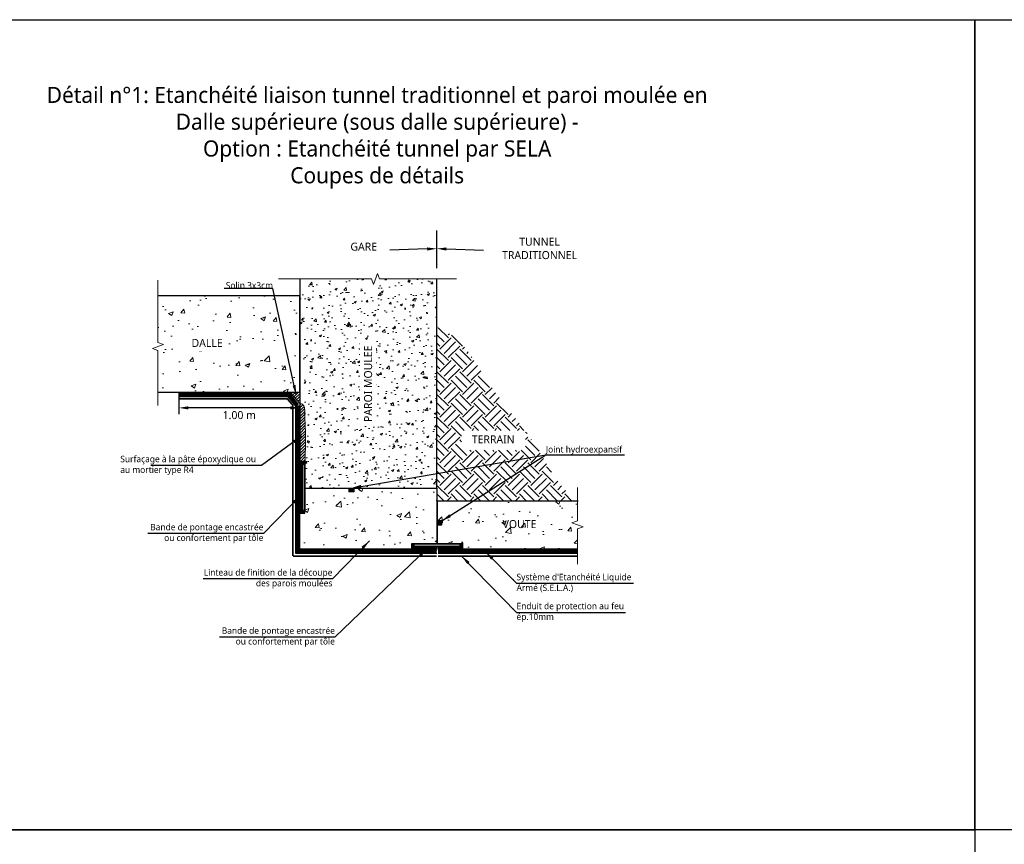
# Model space of a CAD drawing. Header units: millimetres. Extents: x -3314 to 21255525, y -15000 to 1735000.
# Tile 20 of 108: x 13282 to 13588, y 7611 to 7868. Entities that reach past the tile are written whole.
import ezdxf
from ezdxf import colors
from ezdxf.entities.mleader import LeaderData, LeaderLine
from ezdxf.math import Vec2, Vec3

# ---------------------------------------------------------------- set-up
doc = ezdxf.new("R2010")
doc.units = ezdxf.units.MM
doc.linetypes.add('CACHE', pattern=[0.375, 0.25, -0.125])
doc.linetypes.add('CONTINU', pattern=[0])
for name, color, linetype, lineweight in [('Dessin_AXE', 8, 'Continuous', 5), ('Dessin_HACHURES', 253, 'Continuous', 9), ('Matériel_Joint Hydroexpansif', 140, 'CACHE', 0), ('Produit_Enduit de protection au feu', 6, 'Continuous', 0), ('SYSTEME_S.E.L.A', 210, 'CACHE', 0)]:
    doc.layers.add(name, color=color, linetype=linetype, lineweight=lineweight)
for name, color, linetype in [('Dessin_COTATIONS', 7, 'Continuous'), ('Dessin_TEXTES', 7, 'CONTINU'), ('L1', 7, 'Continuous'), ('Matériel_Bande de pontage', 40, 'Continuous')]:
    doc.layers.add(name, color=color, linetype=linetype)
doc.layers.add('GEN-_-FMULT', color=210, linetype='Continuous', plot=False)
doc.styles.add('Arial', font='segoeui.ttf')
doc.styles.add('txt-moyen', font='segoeui.ttf')
doc.dimstyles.new('1000F2', dxfattribs={"dimscale": 10, "dimtxt": 0.25, "dimasz": 0.3, "dimexe": 0.2, "dimexo": 0, "dimgap": 0.1, "dimtad": 1, "dimzin": 0, "dimdsep": 46, "dimtxsty": 'txt-moyen', "dimcen": 0.1, "dimclrd": 256, "dimclre": 256, "dimclrt": 256, "dimazin": 0, "dimtfac": 1, "dimtmove": 2, "dimatfit": 3, "dimfxl": 1, "dimtolj": 1, "dimtzin": 0, "dimlwd": -1, "dimlwe": -1, "dimarcsym": 0})
pattern_1 = [(45, (14212.3757, 4917.0144), (-0.44194174, 0.44194174), [])]

# ---------------------------------------------------------------- blocks, each defined once
blk = doc.blocks.new('*D36')
at = {"layer": 'Defpoints', "color": 0, "transparency": 16777216}
for p in [(13331.37, 7752.02), (13369.05, 7752.02), (13331.37, 7747.12)]:
    blk.add_point(p, dxfattribs=at)
at = {"layer": 'Dessin_COTATIONS', "linetype": 'CONTINU', "transparency": 16777216}
for p, q in [((13331.37, 7752.02), (13331.37, 7745.12)), ((13369.05, 7752.02), (13369.05, 7745.12)), ((13366.05, 7747.12), (13334.37, 7747.12))]:
    blk.add_line(p, q, dxfattribs=at)
at = {"layer": 'Dessin_COTATIONS', "transparency": 16777216}
for points in [[(13334.37, 7747.62), (13334.37, 7746.62), (13331.37, 7747.12)], [(13366.05, 7746.62), (13366.05, 7747.62), (13369.05, 7747.12)]]:
    blk.add_solid(points, dxfattribs=at)
at = {"layer": 'Dessin_COTATIONS', "transparency": 16777216, "insert": (13350.21, 7744.85), "char_height": 2.5, "attachment_point": 5, "style": 'txt-moyen'}
blk.add_mtext('\\A1;1.00 m', dxfattribs=at)

msp = doc.modelspace()

# ---------------------------------------------------------------- hatches: boundary and pattern name
at = {"layer": 'Dessin_HACHURES'}
h = msp.add_hatch(dxfattribs=at)
h.set_pattern_fill('AR-CONC', color=256)
h.set_pattern_definition([(50, (14334.54, 4914.799), (7.172602, -0.627521), [0.75, -8.25]), (355, (14334.54, 4914.799), (-1.387513, 7.521921), [0.6, -6.6]), (100.45144, (14335.138, 4914.7465), (5.785088, 6.8944), [0.637402, -7.011421]), (46.1842, (14334.54, 4916.799), (10.672413, -1.655193), [1.125, -12.375]), (96.63564, (14335.429, 4916.661), (9.34662, 9.741186), [0.956103, -10.517138]), (351.18416, (14334.54, 4916.799), (9.34662, 9.741186), [0.9, -9.9]), (21, (14335.54, 4916.299), (5.96907, -4.026189), [0.75, -8.25]), (326, (14335.54, 4916.299), (2.433153, 7.2515), [0.6, -6.6]), (71.45144, (14336.0375, 4915.963), (8.402224, 3.225312), [0.637402, -7.011421]), (37.5, (14334.54, 4914.7988), (0.1215986, 3.3289385), [0, -6.52, 0, -6.7, 0, -6.625]), (7.5, (14334.54, 4914.799), (2.6306954, 3.944117), [0, -3.82, 0, -6.37, 0, -2.525]), (327.5, (14332.31, 4914.7988), (5.3382244, -0.2255487), [0, -2.5, 0, -7.8, 0, -10.35]), (317.5, (14331.31, 4914.799), (5.831862, 1.00105), [0, -3.25, 0, -5.18, 0, -7.35])])
edge = h.paths.add_edge_path()
edge.add_line((13411.6534, 7787.2515), (13393.8357, 7787.2515))
edge.add_line((13393.8357, 7787.2515), (13393.2107, 7788.9687))
edge.add_line((13393.2107, 7788.9687), (13391.9607, 7785.5343))
edge.add_line((13391.9607, 7785.5343), (13391.3357, 7787.2515))
edge.add_line((13391.3357, 7787.2515), (13369.0534, 7787.2515))
edge.add_line((13369.0534, 7787.2515), (13369.053, 7761.7803))
edge.add_spline(control_points=[(13369.053, 7761.7803), (13369.5416, 7761.1797), (13370.6312, 7759.6758), (13370.2882, 7755.5202), (13370.5316, 7750.4148), (13370.5859, 7743.6189), (13370.9737, 7737.6093), (13370.6783, 7732.9823), (13370.693, 7730.9894), (13370.6975, 7730.3715)], knot_values=[0.58112804, 0.58112804, 0.58112804, 0.58112804, 2.83098523, 6.08126589, 12.43435793, 18.46278063, 26.37250179, 30.49723623, 32.35087393, 32.35087393, 32.35087393, 32.35087393], degree=3, periodic=0)
edge.add_line((13370.6975, 7730.3715), (13370.6524, 7730.3715))
edge.add_line((13370.6524, 7730.3715), (13370.6524, 7722.1715))
edge.add_line((13370.6524, 7722.1715), (13411.6524, 7722.1715))
edge.add_line((13411.6524, 7722.1715), (13411.6534, 7787.2515))
h.paths.add_polyline_path([(13392.9141, 7740.6477), (13392.9141, 7768.4854), (13387.7623, 7768.4854), (13387.7623, 7740.6477)], flags=24)
at = {"layer": 'Dessin_HACHURES', "lineweight": 0}
h = msp.add_hatch(dxfattribs=at)
h.set_pattern_fill('AR-CONC', color=256, scale=2)
h.set_pattern_definition([(50, (14212.376, 4917.014), (14.345204, -1.255043), [1.5, -16.5]), (355, (14212.376, 4917.014), (-2.77503, 15.04384), [1.2, -13.2]), (100.45144, (14213.571, 4916.91), (11.57018, 13.7888), [1.274804, -14.02284]), (46.1842, (14212.376, 4921.014), (21.34483, -3.31039), [2.25, -24.75]), (96.6356, (14214.154, 4920.739), (18.69324, 19.48237), [1.9122, -21.03428]), (351.1842, (14212.376, 4921.014), (18.69324, 19.48237), [1.8, -19.8]), (21, (14214.376, 4920.014), (11.93814, -8.05238), [1.5, -16.5]), (326, (14214.376, 4920.014), (4.86631, 14.503), [1.2, -13.2]), (71.45144, (14215.37, 4919.343), (16.80445, 6.45062), [1.274804, -14.02284]), (37.5, (14212.3757, 4917.0144), (0.243197, 6.657877), [0, -13.04, 0, -13.4, 0, -13.25]), (7.5, (14212.376, 4917.0144), (5.26139, 7.888234), [0, -7.64, 0, -12.74, 0, -5.05]), (327.5, (14207.9157, 4917.0144), (10.676449, -0.451097), [0, -5, 0, -15.6, 0, -20.7]), (317.5, (14205.916, 4917.014), (11.663723, 2.0021), [0, -6.5, 0, -10.36, 0, -14.7])])
h.paths.add_polyline_path([(13324.9133, 7781.9941), (13324.9133, 7767.4983), (13326.6305, 7766.8733), (13324.9133, 7766.2483), (13324.9133, 7752.0208), (13369.0527, 7752.0208), (13369.0527, 7781.9941)])
h.paths.add_polyline_path([(13334.0056, 7764.7069), (13346.3214, 7764.7069), (13346.3214, 7769.8587), (13334.0056, 7769.8587)], flags=24)
at = {"layer": 'Dessin_HACHURES'}
h = msp.add_hatch(dxfattribs=at)
h.set_pattern_fill('EARTH', color=256, scale=20, angle=45, style=0)
h.set_pattern_definition([(45, (13287.961, 5026.2475), (4e-16, 7.071068), [5, -5]), (45, (13286.6354, 5027.5733), (4e-16, 7.071068), [5, -5]), (45, (13285.3096, 5028.899), (4e-16, 7.071068), [5, -5]), (135, (13285.3096, 5029.783), (-7.071068, 9e-16), [5, -5]), (135, (13286.6354, 5031.109), (-7.071068, 9e-16), [5, -5]), (135, (13287.961, 5032.4347), (-7.071068, 9e-16), [5, -5])])
edge = h.paths.add_edge_path()
edge.add_spline(control_points=[(13454.988, 7718.2429), (13448.0133, 7724.4223), (13443.3078, 7736.6662), (13429.0379, 7751.1003), (13419.0614, 7769.3081), (13411.6532, 7772.2511)], knot_values=[4.29988003, 4.29988003, 4.29988003, 4.29988003, 23.84116921, 50.22463524, 63.15715662, 63.15715662, 63.15715662, 63.15715662], degree=3, periodic=0)
edge.add_line((13411.6532, 7772.2511), (13411.6523, 7718.2429))
edge.add_line((13411.6523, 7718.2429), (13454.988, 7718.2429))
h.paths.add_polyline_path([(13419.3818, 7733.9318), (13439.2768, 7733.9318), (13439.2768, 7740.1139), (13419.3818, 7740.1139)], flags=16)
h.paths.add_polyline_path([(13416.3055, 7725.1897), (13430.0422, 7725.1897)], flags=16)
h.paths.add_polyline_path([(13420.1047, 7720.4226), (13445.2752, 7720.4226)], flags=16)
at = {"layer": 'Dessin_HACHURES', "linetype": 'CONTINU'}
h = msp.add_hatch(dxfattribs=at)
h.set_pattern_fill('ANSI31', color=256, scale=5)
h.set_pattern_definition(pattern_1)
h.paths.add_polyline_path([(13369.0527, 7752.0208), (13365.9641, 7752.0208), (13369.0527, 7748.5186)])
at = {"layer": 'Dessin_HACHURES', "lineweight": 0}
h = msp.add_hatch(dxfattribs=at)
h.set_pattern_fill('ANSI31', color=256, scale=5)
h.set_pattern_definition(pattern_1)
edge = h.paths.add_edge_path()
edge.add_spline(control_points=[(13370.6975, 7730.3715), (13370.693, 7730.9894), (13370.6783, 7732.9823), (13370.9737, 7737.6093), (13370.5859, 7743.6189), (13370.5781, 7746.2587), (13370.5327, 7747.2667), (13369.968, 7748.387), (13369.5416, 7748.3222), (13369.0527, 7748.5186)], knot_values=[0.58112804, 0.58112804, 0.58112804, 0.58112804, 2.43476574, 6.55950018, 14.46922135, 20.49764404, 26.85073608, 30.10101674, 32.35087393, 32.35087393, 32.35087393, 32.35087393], degree=3, periodic=0)
edge.add_line((13369.0527, 7748.5186), (13369.0524, 7730.3715))
edge.add_line((13369.0524, 7730.3715), (13370.6975, 7730.3715))
at = {"layer": 'Dessin_HACHURES', "linetype": 'Continuous'}
h = msp.add_hatch(dxfattribs=at)
h.set_pattern_fill('ANSI31', color=256, scale=0.08, angle=270)
h.set_pattern_definition([(315, (7413516.5994, -263387.91416), (0.1796051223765, 0.1796051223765), [])])
h.paths.add_polyline_path([(13369.8524, 7722.1715), (13369.0524, 7722.1715), (13369.0524, 7714.3715), (13370.6524, 7714.3715), (13370.6524, 7715.1715), (13369.8524, 7715.1715)])
h.paths.add_polyline_path([(13369.0524, 7722.5715), (13369.8524, 7722.5715), (13369.8524, 7729.5715), (13370.6524, 7729.5715), (13370.6524, 7730.3715), (13369.0524, 7730.3715)])
at = {"layer": 'Dessin_HACHURES'}
h = msp.add_hatch(dxfattribs=at)
h.set_pattern_fill('AR-CONC', color=256, scale=2)
h.set_pattern_definition([(50, (14314.807, 4904.14), (14.345204, -1.255043), [1.5, -16.5]), (355, (14314.807, 4904.14), (-2.77503, 15.04384), [1.2, -13.2]), (100.45144, (14316.003, 4904.035), (11.57018, 13.7888), [1.274804, -14.02284]), (46.1842, (14314.807, 4908.14), (21.34483, -3.31039), [2.25, -24.75]), (96.6356, (14316.586, 4907.864), (18.69324, 19.48237), [1.9122, -21.03428]), (351.1842, (14314.807, 4908.14), (18.69324, 19.48237), [1.8, -19.8]), (21, (14316.807, 4907.14), (11.93814, -8.05238), [1.5, -16.5]), (326, (14316.807, 4907.14), (4.86631, 14.503), [1.2, -13.2]), (71.45144, (14317.802, 4906.469), (16.80445, 6.45062), [1.274804, -14.02284]), (37.5, (14314.807, 4904.1397), (0.243197, 6.657877), [0, -13.04, 0, -13.4, 0, -13.25]), (7.5, (14314.807, 4904.14), (5.26139, 7.888234), [0, -7.64, 0, -12.74, 0, -5.05]), (327.5, (14310.347, 4904.1397), (10.676449, -0.451097), [0, -5, 0, -15.6, 0, -20.7]), (317.5, (14308.347, 4904.14), (11.663723, 2.0021), [0, -6.5, 0, -10.36, 0, -14.7])])
h.paths.add_polyline_path([(13370.6524, 7722.1715), (13370.6524, 7714.3715), (13369.0524, 7714.3715), (13369.0519, 7703.1714), (13403.7519, 7703.1715), (13403.7519, 7704.7715), (13411.6524, 7704.7715), (13411.6524, 7710.7556), (13411.6521, 7710.7556), (13411.6521, 7711.9556), (13411.6524, 7722.1715)])
at = {"layer": 'Dessin_HACHURES', "linetype": 'ByBlock'}
h = msp.add_hatch(dxfattribs=at)
h.set_pattern_fill('AR-CONC', color=256, scale=2)
h.set_pattern_definition([(50, (13939.6, 7133.346), (14.3452, -1.25504), [1.5, -16.5]), (355, (13939.6, 7133.346), (-2.77503, 15.04384), [1.2, -13.2]), (100.4514, (13940.795, 7133.241), (11.57018, 13.7888), [1.2748, -14.02284]), (46.1842, (13939.6, 7137.346), (21.34483, -3.3104), [2.25, -24.75]), (96.6356, (13941.378, 7137.07), (18.69324, 19.48237), [1.9122, -21.0343]), (351.1842, (13939.6, 7137.346), (18.69324, 19.4824), [1.8, -19.8]), (21, (13941.6, 7136.346), (11.93814, -8.05238), [1.5, -16.5]), (326, (13941.6, 7136.346), (4.8663, 14.503), [1.2, -13.2]), (71.4514, (13942.594, 7135.675), (16.80445, 6.45062), [1.2748, -14.02284]), (37.5, (13939.5997, 7133.346), (0.243197, 6.657877), [0, -13.04, 0, -13.4, 0, -13.25]), (7.5, (13939.6, 7133.346), (5.26139, 7.888234), [0, -7.64, 0, -12.74, 0, -5.05]), (327.5, (13935.1397, 7133.346), (10.67645, -0.451097), [0, -5, 0, -15.6, 0, -20.7]), (317.5, (13933.14, 7133.346), (11.66372, 2.0021), [0, -6.5, 0, -10.36, 0, -14.7])])
h.paths.add_polyline_path([(13455.4309, 7718.2429), (13411.6523, 7718.2429), (13411.6522, 7711.9556), (13413.2521, 7711.9556), (13413.2521, 7710.7556), (13411.6521, 7710.7556), (13411.652, 7704.7715), (13411.6919, 7704.7715), (13419.8519, 7704.7715), (13419.8519, 7703.1715), (13455.4309, 7703.1715), (13455.4309, 7709.4968), (13457.148, 7710.1218), (13453.7137, 7711.3718), (13455.4309, 7711.9968)])
h.paths.add_polyline_path([(13428.2061, 7706.7406), (13446.7995, 7706.7406), (13446.7995, 7713.9531), (13428.2061, 7713.9531)], flags=24)
at = {"layer": 'Dessin_HACHURES', "linetype": 'Continuous'}
h = msp.add_hatch(dxfattribs=at)
h.set_pattern_fill('ANSI31', color=256, scale=0.08)
h.set_pattern_definition([(45, (284522.03757, 7407850.7185), (-0.1796051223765, 0.1796051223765), [])])
h.paths.add_polyline_path([(13411.9519, 7703.9715), (13411.9519, 7703.1715), (13419.7519, 7703.1715), (13419.7519, 7704.7715), (13418.9519, 7704.7715), (13418.9519, 7703.9715)])
h.paths.add_polyline_path([(13411.5519, 7703.1715), (13411.5519, 7703.9715), (13404.5519, 7703.9715), (13404.5519, 7704.7715), (13403.7519, 7704.7715), (13403.7519, 7703.1715)])
at = {"layer": 'Matériel_Bande de pontage', "linetype": 'Continuous'}
h = msp.add_hatch(color=256, dxfattribs=at)
h.dxf.hatch_style = 1
h.paths.add_polyline_path([(13370.6524, 7729.5715), (13369.8524, 7729.5715), (13369.8524, 7715.1715), (13370.6524, 7715.1715)])
h = msp.add_hatch(color=256, dxfattribs=at)
h.dxf.hatch_style = 1
h.paths.add_polyline_path([(13404.5519, 7704.7715), (13404.5519, 7703.9715), (13418.9519, 7703.9715), (13418.9519, 7704.7715)])
at = {"layer": 'Matériel_Joint Hydroexpansif'}
h = msp.add_hatch(color=256, dxfattribs=at)
h.dxf.hatch_style = 1
h.paths.add_polyline_path([(13384.3351, 7722.1715), (13384.3351, 7720.9715), (13385.9351, 7720.9715), (13385.9351, 7722.1715)])
at = {"layer": 'Matériel_Joint Hydroexpansif', "linetype": 'Continuous'}
h = msp.add_hatch(color=256, dxfattribs=at)
h.dxf.hatch_style = 1
h.paths.add_polyline_path([(13411.6521, 7711.9556), (13411.6521, 7710.7556), (13413.2521, 7710.7556), (13413.2521, 7711.9556)])

# ---------------------------------------------------------------- linework, layer by layer
at = {"layer": 'Defpoints', "linetype": 'Continuous'}
for points in [[(13179.048, 7867.8861), (13579.048, 7867.8861), (13579.048, 7615.8861), (13179.048, 7615.8861)], [(13579.048, 7867.8861), (13979.048, 7867.8861), (13979.048, 7615.8861), (13579.048, 7615.8861)], [(13179.048, 7615.8861), (13579.048, 7615.8861), (13579.048, 7363.8861), (13179.048, 7363.8861)]]:
    msp.add_lwpolyline(points, close=True, dxfattribs=at)
at = {"layer": 'Dessin_AXE', "flags": 128}
for points in [[(13417.785, 7787.2515), (13393.8357, 7787.2515), (13393.2107, 7788.9687), (13391.9607, 7785.5343), (13391.3357, 7787.2515), (13362.4094, 7787.2515)], [(13455.4309, 7722.3623), (13455.4309, 7711.9968), (13453.7137, 7711.3718), (13457.148, 7710.1218), (13455.4309, 7709.4968), (13455.4309, 7698.4939)]]:
    msp.add_lwpolyline(points, dxfattribs=at)
at = {"layer": 'Dessin_AXE', "linetype": 'CONTINU', "flags": 128}
msp.add_lwpolyline([(13324.9133, 7786.8037), (13324.9133, 7767.4983), (13326.6305, 7766.8733), (13323.1961, 7765.6233), (13324.9133, 7764.9983), (13324.9133, 7747.8118)], dxfattribs=at)
at = {"layer": 'Dessin_TEXTES', "linetype": 'ByBlock'}
msp.add_line((13411.6534, 7790.631), (13411.6534, 7802.3295), dxfattribs=at)
at = {"layer": 'L1', "linetype": 'CONTINU'}
for points in [[(13324.9133, 7752.0208), (13369.0527, 7752.0208), (13369.0527, 7781.9941), (13324.9133, 7781.9941)], [(13370.6524, 7722.1715), (13411.6524, 7722.1715)], [(13455.4309, 7703.1715), (13419.7519, 7703.1715), (13419.7519, 7704.7715), (13411.852, 7704.7715), (13411.8521, 7710.7556), (13413.2521, 7710.7556), (13413.2521, 7711.9556), (13411.8521, 7711.9556), (13411.8523, 7718.2429), (13455.6309, 7718.2429)]]:
    msp.add_lwpolyline(points, dxfattribs=at)
at = {"layer": 'L1', "ltscale": 5}
for points in [[(13368.6377, 7748.1773), (13365.8636, 7751.5488), (13331.3696, 7751.5488)], [(13367.8655, 7747.5419), (13365.3914, 7750.5488), (13331.3696, 7750.5488)]]:
    msp.add_lwpolyline(points, dxfattribs=at)
at = {"layer": 'L1', "lineweight": 9, "flags": 128}
msp.add_lwpolyline([(13369.0527, 7748.5186), (13365.9641, 7752.0208)], dxfattribs=at)
at = {"layer": 'L1'}
for points in [[(13369.0524, 7722.5715), (13369.8524, 7722.5715), (13369.8524, 7729.5715), (13370.6524, 7729.5715), (13370.6524, 7730.3715), (13369.0524, 7730.3715)], [(13370.6524, 7729.5715), (13369.8524, 7729.5715), (13369.8524, 7715.1715), (13370.6524, 7715.1715), (13370.6524, 7729.5715)], [(13369.8524, 7722.1715), (13369.0524, 7722.1715), (13369.0524, 7714.3715), (13370.6524, 7714.3715), (13370.6524, 7715.1715), (13369.8524, 7715.1715)], [(13411.5519, 7703.1715), (13411.5519, 7703.9715), (13404.5519, 7703.9715), (13404.5519, 7704.7715), (13403.7519, 7704.7715), (13403.7519, 7703.1715)], [(13404.5519, 7704.7715), (13404.5519, 7703.9715), (13418.9519, 7703.9715), (13418.9519, 7704.7715), (13404.5519, 7704.7715)], [(13411.9519, 7703.9715), (13411.9519, 7703.1715), (13419.7519, 7703.1715), (13419.7519, 7704.7715), (13418.9519, 7704.7715), (13418.9519, 7703.9715)]]:
    msp.add_lwpolyline(points, close=True, dxfattribs=at)
at = {"layer": 'L1', "linetype": 'Continuous'}
for points in [[(13370.6524, 7722.3715), (13370.6524, 7715.1715), (13369.8524, 7715.1715), (13369.8524, 7729.5715), (13370.6524, 7729.5715), (13370.6524, 7722.5315)], [(13411.7519, 7704.7715), (13418.9519, 7704.7715), (13418.9519, 7703.9715), (13404.5519, 7703.9715), (13404.5519, 7704.7715), (13411.5919, 7704.7715)]]:
    msp.add_lwpolyline(points, dxfattribs=at)
at = {"layer": 'L1', "linetype": 'CONTINU'}
msp.add_lwpolyline([(13369.0519, 7703.1714), (13369.0524, 7714.3715), (13370.6524, 7714.3715), (13370.6524, 7722.1715), (13411.6524, 7722.1715), (13411.6524, 7704.7715), (13403.7519, 7704.7715), (13403.7519, 7703.1715)], close=True, dxfattribs=at)
at = {"layer": 'L1', "linetype": 'CONTINU', "ltscale": 5}
for points in [[(13412.0378, 7702.8712), (13455.4309, 7702.8712)], [(13412.0378, 7701.8712), (13455.4309, 7701.8712)]]:
    msp.add_lwpolyline(points, dxfattribs=at)
at = {"layer": 'L1', "lineweight": 0}
msp.add_open_spline([(13369.0527, 7748.5186), (13369.5416, 7748.3222), (13369.968, 7748.387), (13370.5327, 7747.2667), (13370.5781, 7746.2587), (13370.5859, 7743.6189), (13370.9737, 7737.6093), (13370.6783, 7732.9823), (13370.693, 7730.9894), (13370.6975, 7730.3715)], degree=3, knots=[0.58112804, 0.58112804, 0.58112804, 0.58112804, 2.83098523, 6.08126589, 12.43435793, 18.46278063, 26.37250179, 30.49723623, 32.35087393, 32.35087393, 32.35087393, 32.35087393], dxfattribs=at)
at = {"layer": 'Matériel_Joint Hydroexpansif', "linetype": 'Continuous'}
for points in [[(13385.9351, 7720.9715), (13385.9351, 7722.1715), (13384.3351, 7722.1715), (13384.3351, 7720.9715), (13385.9351, 7720.9715)], [(13385.9351, 7720.9715), (13385.9351, 7722.1715), (13384.3351, 7722.1715), (13384.3351, 7720.9715), (13385.9351, 7720.9715)], [(13385.9351, 7720.9715), (13385.9351, 7722.1715), (13384.3351, 7722.1715), (13384.3351, 7720.9715), (13385.9351, 7720.9715)], [(13413.2521, 7710.7556), (13413.2521, 7711.9556), (13411.6521, 7711.9556), (13411.6521, 7710.7556), (13413.2521, 7710.7556)]]:
    msp.add_lwpolyline(points, close=True, dxfattribs=at)
at = {"layer": 'Produit_Enduit de protection au feu', "linetype": 'ByBlock'}
msp.add_lwpolyline([(13366.9016, 7701.0212, 0.5, 0.5, 0), (13366.9016, 7747.8596, 0.5, 0.5, 0), (13366.9016, 7747.8596, 0.5, 0.5, 0), (13365.1243, 7749.9569, 0.5, 0.5, 0), (13331.3696, 7749.9569, 0, 0, 0)], format="xyseb", dxfattribs=at)
at = {"layer": 'Produit_Enduit de protection au feu', "linetype": 'ByBlock', "const_width": 0.5}
for points in [[(13366.9016, 7701.0212), (13411.6519, 7701.0212)], [(13412.0378, 7701.0212), (13455.4309, 7701.0212)]]:
    msp.add_lwpolyline(points, dxfattribs=at)
at = {"layer": 'SYSTEME_S.E.L.A', "linetype": 'ByBlock', "ltscale": 5, "const_width": 1}
for points in [[(13368.2516, 7747.8596), (13368.2516, 7747.8596), (13365.6275, 7751.0488), (13331.3696, 7751.0488)], [(13412.0378, 7702.3712), (13455.4309, 7702.3712)]]:
    msp.add_lwpolyline(points, dxfattribs=at)

# ---------------------------------------------------------------- texts
at = {"layer": 'Dessin_TEXTES'}
for s, insert, char_height, width, attachment_point, style in [('GARE', (13388.9297, 7798.524), 2.5, 101.5, 2, 'Arial'), ('TUNNEL\\PTRADITIONNEL', (13443.6286, 7796.7166), 2.5, 101.5, 5, 'Arial'), ('TERRAIN', (13429.2065, 7738.5699), 2.5, 21.399913, 2, 'Arial'), ('VOUTE', (13437.3823, 7712.2138), 2.5, 21.399913, 2, 'Arial'), ('Bande de pontage encastrée\\Pou confortement par tôle', (13357.7194, 7708.0207), 2, 73.895712, 6, 'txt-moyen'), ('Linteau de finition de la découpe \\Pdes parois moulées', (13379.1801, 7693.9142), 2, 73.895712, 6, 'txt-moyen'), ('Bande de pontage encastrée\\Pou confortement par tôle', (13379.9623, 7675.8219), 2, 73.895712, 6, 'txt-moyen')]:
    msp.add_mtext(s, dxfattribs=dict(at, insert=insert, char_height=char_height, width=width, attachment_point=attachment_point, style=style))
at = {"layer": 'Dessin_TEXTES', "linetype": 'CONTINU', "insert": (13360.6973, 7784.2151), "char_height": 2, "attachment_point": 9, "style": 'txt-moyen'}
msp.add_mtext('\\pxsm1.5;Solin 3x3cm', dxfattribs=at)
at = {"layer": 'Dessin_TEXTES', "linetype": 'CONTINU', "insert": (13313.2044, 7729.2095), "char_height": 2, "width": 97.825496, "attachment_point": 4, "style": 'txt-moyen'}
msp.add_mtext('Surfaçage à la pâte époxydique ou \\Pau mortier type R4', dxfattribs=at)
at = {"layer": 'GEN-_-FMULT', "insert": (13393.1082, 7846.9832), "char_height": 5, "width": 406, "attachment_point": 2, "style": 'Arial'}
msp.add_mtext('Détail n°1: Etanchéité liaison tunnel traditionnel et paroi moulée en \\PDalle supérieure (sous dalle supérieure) - \\POption : Etanchéité tunnel par SELA\\PCoupes de détails', dxfattribs=at)

# ---------------------------------------------------------------- dimensions: what is measured, and where the dimension line sits
at = {"layer": 'Dessin_COTATIONS', "linetype": 'CONTINU'}
dim = msp.add_linear_dim(base=(13331.3696, 7747.1229), p1=(13369.0527, 7752.0208), p2=(13331.3696, 7752.0208), angle=180, text='1.00 m', dimstyle='1000F2', override={"dimtad": 2, "dimtxsty": 'txt-moyen', "dimtfill": 0, "dimtfillclr": 0}, dxfattribs=at)
dim.commit()
dim.dimension.update_dxf_attribs({"geometry": '*D36', "text_midpoint": (13350.2112, 7744.8466)})

# ---------------------------------------------------------------- leaders
at = {"layer": 'Dessin_TEXTES'}
for points in [[(13369.5373, 7738.2899), (13357.1046, 7729.2095), (13322.7044, 7729.2095)], [(13369.2206, 7719.8285), (13357.7194, 7708.0207), (13321.8044, 7708.0207)], [(13390.6814, 7705.7221), (13379.1801, 7693.9142), (13338.9406, 7693.9142)], [(13408.6678, 7703.3565), (13379.9623, 7675.8219), (13344.0507, 7675.8219)]]:
    msp.add_leader(points, dimstyle='1000F2', override={"dimgap": 0.1, "dimtad": 0}, dxfattribs=at)
at = {"layer": 'Dessin_TEXTES', "linetype": 'CONTINU', "lineweight": 9}
ml = msp.add_multileader_mtext('Standard', dxfattribs=at)
ml.set_content('', color=256, style='txt-moyen')
ml.set_leader_properties(linetype='ByLayer', lineweight=-1)
ml.build(insert=Vec2(0, 0))
ml.multileader.update_dxf_attribs({"text_left_attachment_type": 6, "text_right_attachment_type": 6, "dogleg_length": 0, "arrow_head_size": 3})
ctx = ml.context
ctx.base_point, ctx.char_height, ctx.arrow_head_size, ctx.landing_gap_size, ctx.plane_origin = Vec3(13397.0969, 7796.6472), 2.5, 3, 0, Vec3(13357.6806, 7800.1376)
ctx.left_attachment, ctx.right_attachment, ctx.text_align_type = 6, 6, 2
notes = []
notes.append((ctx, [(0, (1, 1, 0), (13397.0969, 7796.1472), (-1, 0), 0, [(0, [(13411.6534, 7796.6472)], 0, [])])]))
ctx.mtext.insert, ctx.mtext.alignment, ctx.mtext.flow_direction = Vec3(13397.0969, 7799.1472), 3, 5
ml = msp.add_multileader_mtext('Standard', dxfattribs=at)
ml.set_content('', color=256, style='txt-moyen')
ml.set_leader_properties(linetype='ByLayer', lineweight=-1)
ml.build(insert=Vec2(0, 0))
ml.multileader.update_dxf_attribs({"text_left_attachment_type": 6, "text_right_attachment_type": 6, "dogleg_length": 0, "arrow_head_size": 3})
ctx = ml.context
ctx.base_point, ctx.char_height, ctx.arrow_head_size, ctx.landing_gap_size, ctx.plane_origin = Vec3(13426.2099, 7796.6472), 2.5, 3, 0, Vec3(13465.6262, 7800.1376)
ctx.left_attachment, ctx.right_attachment = 6, 6
notes.append((ctx, [(0, (1, 1, 0), (13426.2099, 7796.1472), (1, 0), 0, [(0, [(13411.6534, 7796.6472)], 0, [])])]))
ctx.mtext.insert, ctx.mtext.text_direction, ctx.mtext.flow_direction, ctx.mtext.extrusion = Vec3(13426.2099, 7799.1472), Vec3(-1, 0), 5, Vec3(0, 0, -1)
for ctx, leaders in notes:
    for number, flags, end, landing, length, lines in leaders:
        leader = LeaderData()
        leader.index, (leader.has_last_leader_line, leader.has_dogleg_vector, leader.attachment_direction) = number, flags
        leader.last_leader_point, leader.dogleg_vector, leader.dogleg_length = Vec3(end), Vec3(landing), length
        for number, points, colour, breaks in lines:
            line = LeaderLine()
            line.index, line.vertices, line.color, line.breaks = number, Vec3.list(points), colors.encode_raw_color(colour), breaks
            leader.lines.append(line)
        ctx.leaders.append(leader)

# ---------------------------------------------------------------- next in the draw order: texts
at = {"layer": 'Dessin_TEXTES', "insert": (13340.2044, 7767.322), "char_height": 2.5, "attachment_point": 5, "style": 'txt-moyen', "bg_fill": 3, "box_fill_scale": 1.5, "bg_fill_color": 9, "bg_fill_true_color": 13158600, "bg_fill_transparency": 5482092}
msp.add_mtext('DALLE', dxfattribs=at)
at = {"layer": 'Dessin_TEXTES', "insert": (13390.2981, 7754.6075), "char_height": 2.5, "attachment_point": 5, "rotation": 90, "style": 'txt-moyen', "bg_fill": 2}
msp.add_mtext('PAROI MOULEE', dxfattribs=at)
at = {"layer": 'Dessin_TEXTES', "char_height": 2, "style": 'txt-moyen', "bg_fill": 3, "box_fill_scale": 1.5, "bg_fill_color": 9, "bg_fill_true_color": 13158600, "bg_fill_transparency": 11751612}
for s, insert, width, attachment_point in [('Joint hydroexpansif', (13445.574, 7732.5451), 38.927839, 7), ("Système d'Etanchéité Liquide\\PArmé (S.E.L.A.)", (13436.46, 7692.6037), 38.927839, 4), ('Enduit de protection au feu\\Pép.10mm', (13436.46, 7683.462), 38.916565, 4)]:
    msp.add_mtext(s, dxfattribs=dict(at, insert=insert, width=width, attachment_point=attachment_point))

# ---------------------------------------------------------------- next in the draw order: linework, layer by layer
at = {"layer": 'L1', "linetype": 'CONTINU'}
msp.add_lwpolyline([(13369.0534, 7787.2515), (13369.0524, 7730.3715), (13370.6524, 7730.3715), (13370.6524, 7722.1715), (13411.6524, 7722.1715), (13411.6534, 7787.2515)], dxfattribs=at)
at = {"layer": 'L1', "linetype": 'CONTINU', "ltscale": 5}
for points in [[(13367.7516, 7747.8596), (13367.7516, 7701.8712), (13411.6519, 7701.8712)], [(13368.7516, 7747.8596), (13368.7516, 7702.8712), (13411.6519, 7702.8712)]]:
    msp.add_lwpolyline(points, dxfattribs=at)
at = {"layer": 'SYSTEME_S.E.L.A', "linetype": 'ByBlock', "ltscale": 5, "const_width": 1}
msp.add_lwpolyline([(13368.2516, 7747.8596), (13368.2516, 7702.3712), (13411.6519, 7702.3712)], dxfattribs=at)

# ---------------------------------------------------------------- next in the draw order: leaders
at = {"layer": 'Dessin_TEXTES'}
for points in [[(13367.906, 7751.2028), (13360.6973, 7784.2151), (13345.5232, 7784.2151)], [(13385.1351, 7722.1715), (13445.574, 7732.5451), (13470.0681, 7732.5451)], [(13413.2521, 7711.9556), (13445.574, 7732.5451), (13470.0681, 7732.5451)], [(13419.3891, 7701.0123), (13436.46, 7683.462), (13470.353, 7683.462)], [(13426.7841, 7702.3623), (13436.46, 7692.6037), (13472.8441, 7692.6037)]]:
    msp.add_leader(points, dimstyle='1000F2', override={"dimgap": 0.1, "dimtad": 0}, dxfattribs=at)

doc.saveas('drawing.dxf')
